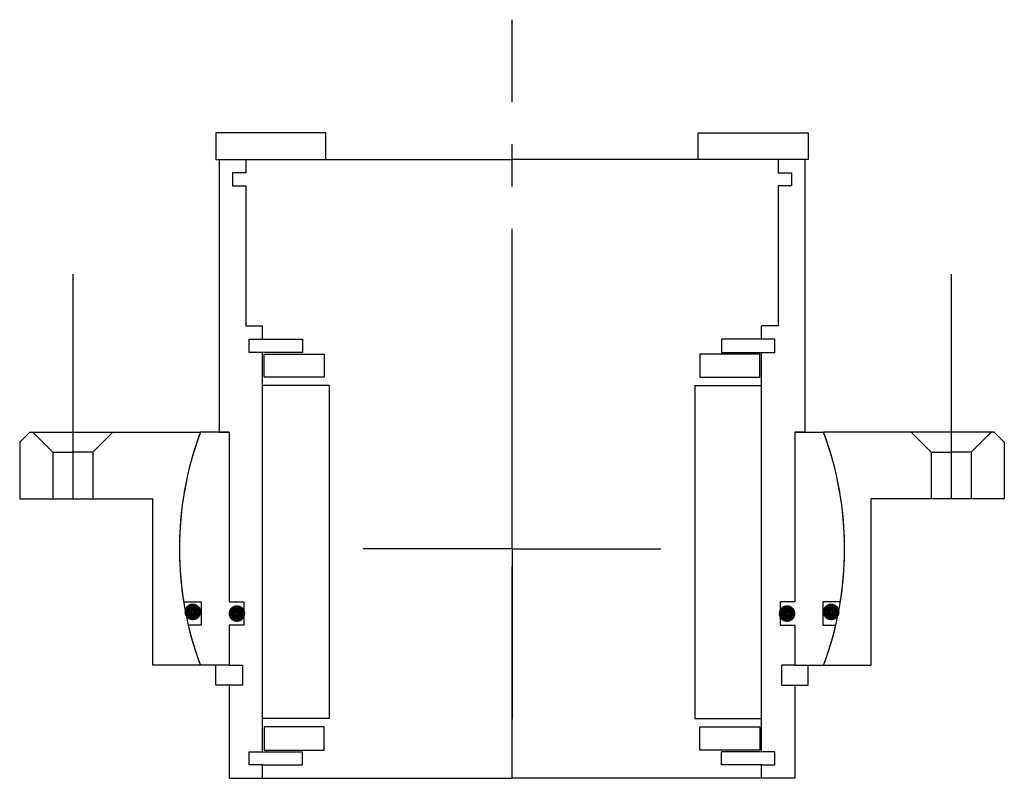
# Model space of a CAD drawing. Header units: millimetres. Extents: x -74 to 74, y -34 to 79.
import ezdxf

# ---------------------------------------------------------------- set-up
doc = ezdxf.new("R2010")
doc.units = ezdxf.units.MM
doc.linetypes.add('CENTER', pattern=[50.8, 31.75, -6.35, 6.35, -6.35])
doc.layers.add('Center', color=1, linetype='CENTER')

# ---------------------------------------------------------------- blocks, each defined once
blk = doc.blocks.new('M33-101')
for p, q in [((-72.5, 17.5), (-74, 16)), ((-72.5, 17.5), (-46.84, 17.5)), ((-72, 17.5), (-69, 14.5)), ((-66, 17.5), (-66, 7.5)), ((-60, 17.5), (-63, 14.5)), ((72.5, 17.5), (46.84, 17.5)), ((60, 17.5), (63, 14.5)), ((66, 17.5), (66, 7.5)), ((72, 17.5), (69, 14.5)), ((72.5, 17.5), (74, 16)), ((-74, 16), (-74, 7.5)), ((74, 16), (74, 7.5)), ((-69, 14.5), (-69, 7.5)), ((-69, 14.5), (-66, 14.5)), ((-63, 14.5), (-66, 14.5)), ((-63, 14.5), (-63, 7.5)), ((63, 14.5), (63, 7.5)), ((63, 14.5), (66, 14.5)), ((69, 14.5), (66, 14.5)), ((69, 14.5), (69, 7.5)), ((-74, 7.5), (-54, 7.5)), ((-54, -17.5), (-54, 7.5)), ((74, 7.5), (54, 7.5)), ((54, -17.5), (54, 7.5)), ((-46.84, -17.5), (-54, -17.5)), ((46.84, -17.5), (54, -17.5))]:
    blk.add_line(p, q)
for start, end in [(159.5127, 200.4873), (339.5127, 20.4873)]:
    blk.add_arc((0, 0), 50, start, end)
at = {"layer": 'Center'}
for p, q in [((-66, 41.24), (-66, 17.5)), ((66, 41.24), (66, 17.5)), ((0, 0), (0, 25.63)), ((0, 0), (-22.37, 0)), ((0, 0), (22.37, 0)), ((0, 0), (0, -25.63))]:
    blk.add_line(p, q, dxfattribs=at)
blk = doc.blocks.new('innerhouse-4SF055')
for p, q in [((-28, 62.5), (-44.5, 62.5)), ((-44.5, 62.5), (-44.5, 58.5)), ((-28, 58.5), (-28, 62.5)), ((28, 62.5), (44.5, 62.5)), ((28, 58.5), (28, 62.5)), ((44.5, 62.5), (44.5, 58.5)), ((-44.5, 58.5), (-28, 58.5)), ((-44, 58.5), (-44, 17.5)), ((-44, 58.5), (-40, 58.5)), ((-40, 58.5), (0, 58.5)), ((-40, 58.5), (-40, 56.5)), ((40, 58.5), (0, 58.5)), ((44.5, 58.5), (28, 58.5)), ((44, 58.5), (40, 58.5)), ((40, 58.5), (40, 56.5)), ((44, 58.5), (44, 17.5)), ((-42, 56.5), (-42, 54.5)), ((-40, 56.5), (-42, 56.5)), ((40, 56.5), (42, 56.5)), ((42, 56.5), (42, 54.5)), ((-42, 54.5), (-40, 54.5)), ((-40, 54.5), (-40, 33.5)), ((40, 54.5), (40, 33.5)), ((42, 54.5), (40, 54.5)), ((-40, 33.5), (-37.5, 33.5)), ((-37.5, 31.5), (-37.5, 33.5)), ((37.5, 31.5), (37.5, 33.5)), ((40, 33.5), (37.5, 33.5)), ((-39.5, 29.5), (-39.5, 31.5)), ((-39.5, 31.5), (-37.5, 31.5)), ((-37.5, 31.5), (-31.5, 31.5)), ((-31.5, 31.5), (-31.5, 29.5)), ((37.5, 31.5), (31.5, 31.5)), ((31.5, 31.5), (31.5, 29.5)), ((39.5, 31.5), (37.5, 31.5)), ((39.5, 29.5), (39.5, 31.5)), ((-31.5, 29.5), (-39.5, 29.5)), ((-37.5, -30.5), (-37.5, 29.5)), ((-37.25, 29.25), (-28.25, 29.25)), ((-37.25, 25.75), (-37.25, 29.25)), ((-28.25, 29.25), (-28.25, 25.75)), ((37.25, 29.25), (28.25, 29.25)), ((28.25, 29.25), (28.25, 25.75)), ((31.5, 29.5), (39.5, 29.5)), ((37.25, 25.75), (37.25, 29.25)), ((37.5, -30.5), (37.5, 29.5)), ((-28.25, 25.75), (-37.25, 25.75)), ((28.25, 25.75), (37.25, 25.75)), ((-27.5, 24.5), (-37.5, 24.5)), ((-27.5, 24.5), (-27.5, -25.5)), ((27.5, 24.5), (27.5, -25.5)), ((27.5, 24.5), (37.5, 24.5)), ((-42.5, 17.5), (-46.84, 17.5)), ((-44, 17.5), (-42.5, 17.5)), ((-42.5, 17.5), (-42.5, -8)), ((42.5, 17.5), (42.5, -8)), ((42.5, 17.5), (46.84, 17.5)), ((44, 17.5), (42.5, 17.5)), ((-49.36, -8), (-46.7, -8)), ((-46.7, -8), (-46.7, -11.5)), ((-42.5, -8), (-40.3, -8)), ((-40.3, -8), (-40.3, -11.5)), ((40.3, -8), (40.3, -11.5)), ((42.5, -8), (40.3, -8)), ((46.7, -8), (46.7, -11.5)), ((49.36, -8), (46.7, -8)), ((-46.7, -11.5), (-48.66, -11.5)), ((-42.5, -11.5), (-42.5, -17.5)), ((-40.3, -11.5), (-42.5, -11.5)), ((40.3, -11.5), (42.5, -11.5)), ((42.5, -11.5), (42.5, -17.5)), ((46.7, -11.5), (48.66, -11.5)), ((-42.5, -17.5), (-46.84, -17.5)), ((-44.5, -20.5), (-44.5, -17.5)), ((-42.5, -17.5), (-40.5, -17.5)), ((-40.5, -17.5), (-40.5, -20.5)), ((40.5, -17.5), (40.5, -20.5)), ((42.5, -17.5), (40.5, -17.5)), ((42.5, -17.5), (46.84, -17.5)), ((44.5, -20.5), (44.5, -17.5)), ((-42.5, -20.5), (-44.5, -20.5)), ((-42.5, -20.5), (-42.5, -34.5)), ((-40.5, -20.5), (-42.5, -20.5)), ((40.5, -20.5), (42.5, -20.5)), ((42.5, -20.5), (42.5, -34.5)), ((42.5, -20.5), (44.5, -20.5)), ((-27.5, -25.5), (-37.5, -25.5)), ((27.5, -25.5), (37.5, -25.5)), ((-28.25, -26.75), (-37.25, -26.75)), ((-37.25, -26.75), (-37.25, -30.25)), ((-28.25, -30.25), (-28.25, -26.75)), ((28.25, -26.75), (37.25, -26.75)), ((28.25, -30.25), (28.25, -26.75)), ((37.25, -26.75), (37.25, -30.25)), ((-39.5, -30.5), (-31.5, -30.5)), ((-39.5, -32.5), (-39.5, -30.5)), ((-37.25, -30.25), (-28.25, -30.25)), ((-31.5, -32.5), (-31.5, -30.5)), ((37.25, -30.25), (28.25, -30.25)), ((39.5, -30.5), (31.5, -30.5)), ((31.5, -32.5), (31.5, -30.5)), ((39.5, -32.5), (39.5, -30.5)), ((-37.5, -32.5), (-39.5, -32.5)), ((-37.5, -32.5), (-31.5, -32.5)), ((-37.5, -34.5), (-37.5, -32.5)), ((37.5, -32.5), (31.5, -32.5)), ((37.5, -32.5), (39.5, -32.5)), ((37.5, -34.5), (37.5, -32.5)), ((-42.5, -34.5), (-37.5, -34.5)), ((-37.5, -34.5), (0, -34.5)), ((37.5, -34.5), (0, -34.5)), ((42.5, -34.5), (37.5, -34.5))]:
    blk.add_line(p, q)
at = {"const_width": 1.2}
for points in [[(-47.33, -9.5, -1), (-48.63, -9.5, -1)], [(-40.7, -9.75, -1), (-42, -9.75, -1)], [(40.7, -9.75, 1), (42, -9.75, 1)], [(47.33, -9.5, 1), (48.63, -9.5, 1)]]:
    blk.add_lwpolyline(points, format="xyb", close=True, dxfattribs=at)
for start, end in [(159.5127, 189.2069), (350.7931, 20.4873), (193.2971, 200.4873), (339.5127, 346.7029)]:
    blk.add_arc((0, 0), 50, start, end)
at = {"layer": 'Center'}
blk.add_line((0, -34.5), (0, 79.49), dxfattribs=at)

msp = doc.modelspace()

# ---------------------------------------------------------------- block references
for name in ['innerhouse-4SF055', 'M33-101']:
    msp.add_blockref(name, (0, 0))

doc.saveas('drawing.dxf')
